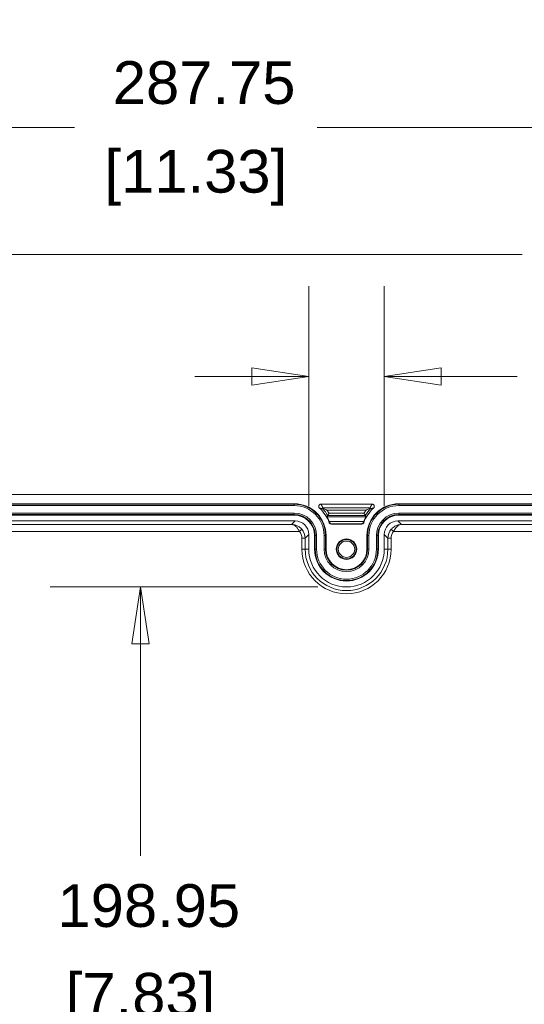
# Model space of a CAD drawing. Header units: millimetres. Extents: x 32 to 1714, y 32 to 1317.
# Tile 16 of 28: x 829 to 940, y 248 to 464. Entities that reach past the tile are written whole.
import ezdxf

# ---------------------------------------------------------------- set-up
doc = ezdxf.new("R2010")
doc.units = ezdxf.units.MM
doc.header["$LTSCALE"] = 6.25
for name, color, linetype, lineweight in [('Dimension (ANSI)', 7, 'Continuous', 9), ('Visible (ANSI)', 7, 'Continuous', 9), ('Visible Narrow (ANSI)', 7, 'Continuous', 9)]:
    doc.layers.add(name, color=color, linetype=linetype, lineweight=lineweight)
doc.styles.add('Note Text (ANSI)', font='arial.ttf')
doc.dimstyles.new('Default - mm_inch (ANSI)', dxfattribs={"dimscale": 6.25, "dimtxt": 1.5, "dimasz": 2, "dimexe": 3.175, "dimexo": 1, "dimgap": 0.8, "dimtad": 0, "dimtih": 1, "dimtoh": 1, "dimrnd": 1e-08, "dimzin": 4, "dimdsep": 46, "dimtxsty": 'Note Text (ANSI)', "dimblk": 'Filled-1', "dimcen": 0.09, "dimdle": 10, "dimclrd": 256, "dimclre": 256, "dimclrt": 256, "dimadec": 1, "dimazin": 0, "dimtfac": 1.333333, "dimtofl": 0, "dimtmove": 0, "dimatfit": 3, "dimfxl": 1, "dimtolj": 1, "dimtzin": 0, "dimlwd": -1, "dimlwe": -1, "dimarcsym": 0})

# ---------------------------------------------------------------- blocks, each defined once
blk = doc.blocks.new('Filled-1')
at = {"color": 0}
for p, q in [((0, 0), (-1, 0.15)), ((-1, 0.15), (-1, -0.15)), ((-1, 0), (0, 0)), ((-1, -0.15), (0, 0))]:
    blk.add_line(p, q, dxfattribs=at)
at = {"color": 0, "flags": 128}
blk.add_lwpolyline([(-1, -0.15), (0, 0), (-1, 0.15), (-1, -0.15)], dxfattribs=at)
at = {"color": 0}
blk.add_solid([(-1, -0.15), (0, 0), (-1, 0.15), (-1, -0.15)], dxfattribs=at)
blk = doc.blocks.new('*D31')
at = {"layer": 'Defpoints', "color": 0, "transparency": 16777216}
for p in [(1044.75, 440.56), (757, 328.15), (1044.75, 328.15)]:
    blk.add_point(p, dxfattribs=at)
at = {"layer": 'Dimension (ANSI)', "transparency": 16777216}
for p, q in [((757, 334.4), (757, 460.4)), ((1044.75, 334.4), (1044.75, 460.4)), ((769.5, 440.56), (841.25, 440.56)), ((1032.25, 440.56), (894.42, 440.56))]:
    blk.add_line(p, q, dxfattribs=at)
at = {"layer": 'Dimension (ANSI)', "transparency": 16777216, "xscale": 12.5, "yscale": 12.5, "zscale": 12.5, "rotation": 180}
blk.add_blockref('Filled-1', (757, 440.56), dxfattribs=at)
at = {"layer": 'Dimension (ANSI)', "transparency": 16777216, "xscale": 12.5, "yscale": 12.5, "zscale": 12.5}
blk.add_blockref('Filled-1', (1044.75, 440.56), dxfattribs=at)
at = {"layer": 'Dimension (ANSI)', "transparency": 16777216, "char_height": 9.375, "attachment_point": 5, "style": 'Note Text (ANSI)'}
for s, insert in [('\\A1; 287.75', (867.83, 450.34)), ('\\A1;[11.33]', (867.83, 429.55))]:
    blk.add_mtext(s, dxfattribs=dict(at, insert=insert))
blk = doc.blocks.new('*D32')
at = {"layer": 'Defpoints', "color": 0, "transparency": 16777216}
for p in [(774.46, 412.75), (774.46, 353.1), (1027.28, 353.1)]:
    blk.add_point(p, dxfattribs=at)
at = {"layer": 'Dimension (ANSI)', "transparency": 16777216}
for p, q in [((774.46, 359.35), (774.46, 432.59)), ((1027.28, 359.35), (1027.28, 432.59)), ((786.96, 412.75), (939.42, 412.75)), ((1014.78, 412.75), (992.43, 412.75))]:
    blk.add_line(p, q, dxfattribs=at)
at = {"layer": 'Dimension (ANSI)', "transparency": 16777216, "xscale": 12.5, "yscale": 12.5, "zscale": 12.5, "rotation": 180}
blk.add_blockref('Filled-1', (774.46, 412.75), dxfattribs=at)
at = {"layer": 'Dimension (ANSI)', "transparency": 16777216, "xscale": 12.5, "yscale": 12.5, "zscale": 12.5}
blk.add_blockref('Filled-1', (1027.28, 412.75), dxfattribs=at)
at = {"layer": 'Dimension (ANSI)', "transparency": 16777216, "char_height": 9.375, "attachment_point": 5, "style": 'Note Text (ANSI)'}
for s, insert in [('\\A1; 252.82', (965.92, 422.54)), ('\\A1;[9.95]', (965.92, 401.74))]:
    blk.add_mtext(s, dxfattribs=dict(at, insert=insert))
blk = doc.blocks.new('*D33')
at = {"layer": 'Defpoints', "color": 0, "transparency": 16777216}
for p in [(900.87, 339.83), (855.7, 140.88), (900.87, 140.88)]:
    blk.add_point(p, dxfattribs=at)
at = {"layer": 'Dimension (ANSI)', "transparency": 16777216}
for p, q in [((894.62, 339.83), (835.85, 339.83)), ((855.7, 327.33), (855.7, 280.92)), ((855.7, 153.38), (855.7, 239.33)), ((894.62, 140.88), (835.85, 140.88))]:
    blk.add_line(p, q, dxfattribs=at)
at = {"layer": 'Dimension (ANSI)', "transparency": 16777216, "xscale": 12.5, "yscale": 12.5, "zscale": 12.5}
for p, rotation in [((855.7, 339.83), 90), ((855.7, 140.88), 270)]:
    blk.add_blockref('Filled-1', p, dxfattribs=dict(at, rotation=rotation))
at = {"layer": 'Dimension (ANSI)', "transparency": 16777216, "char_height": 9.375, "attachment_point": 5, "style": 'Note Text (ANSI)'}
for s, insert in [('\\A1; 198.95', (855.7, 269.92)), ('\\A1;[7.83]', (855.7, 249.12))]:
    blk.add_mtext(s, dxfattribs=dict(at, insert=insert))
blk = doc.blocks.new('*D34')
at = {"layer": 'Defpoints', "color": 0, "transparency": 16777216}
for p in [(909.15, 385.97), (892.59, 351.3), (909.15, 351.3)]:
    blk.add_point(p, dxfattribs=at)
at = {"layer": 'Dimension (ANSI)', "transparency": 16777216}
for p, q in [((892.59, 357.55), (892.59, 405.81)), ((909.15, 357.55), (909.15, 405.81)), ((880.09, 385.97), (867.59, 385.97)), ((921.65, 385.97), (938.32, 385.97))]:
    blk.add_line(p, q, dxfattribs=at)
at = {"layer": 'Dimension (ANSI)', "transparency": 16777216, "xscale": 12.5, "yscale": 12.5, "zscale": 12.5}
blk.add_blockref('Filled-1', (892.59, 385.97), dxfattribs=at)
at = {"layer": 'Dimension (ANSI)', "transparency": 16777216, "xscale": 12.5, "yscale": 12.5, "zscale": 12.5, "rotation": 180}
blk.add_blockref('Filled-1', (909.15, 385.97), dxfattribs=at)
at = {"layer": 'Dimension (ANSI)', "transparency": 16777216, "char_height": 9.375, "attachment_point": 5, "style": 'Note Text (ANSI)'}
for s, insert in [('\\A1; 16.56', (961.23, 395.75)), ('\\A1;[.65]', (961.23, 374.96))]:
    blk.add_mtext(s, dxfattribs=dict(at, insert=insert))

msp = doc.modelspace()

# ---------------------------------------------------------------- linework, layer by layer
at = {"layer": 'Visible (ANSI)'}
for p, q in [((759.1906, 360.0839), (1042.554, 360.0839)), ((775.959, 358.0884), (889.3982, 358.0884)), ((895.2776, 357.9887), (906.4671, 357.9887)), ((912.3465, 358.0884), (1025.7856, 358.0884)), ((775.6596, 354.297), (889.5982, 354.297)), ((889.3982, 355.5941), (775.959, 355.5941)), ((912.1465, 354.297), (1026.0851, 354.297)), ((1025.7856, 355.5941), (912.3465, 355.5941)), ((904.1984, 353.5986), (897.5462, 353.5986)), ((892.591, 351.3042), (892.591, 348.1109)), ((893.8881, 348.1109), (893.8881, 351.1042)), ((896.3825, 351.1042), (896.3825, 348.1109)), ((905.3622, 348.1109), (905.3622, 351.1042)), ((907.8566, 351.1042), (907.8566, 348.1109)), ((909.1537, 348.1109), (909.1537, 351.3042))]:
    msp.add_line(p, q, dxfattribs=at)
for radius in [2.2449, 2.1213, 1.7959]:
    msp.add_circle((900.8723, 348.1109), radius, dxfattribs=at)
for centre, radius, start, end in [((889.3982, 351.1042), 6.9843, 0, 90), ((889.3982, 351.1042), 8.1815, 20.171271, 47.364032), ((912.3465, 351.1042), 8.1816, 132.635968, 159.828729), ((912.3465, 351.1042), 6.9843, 90, 180), ((889.3982, 351.1042), 4.4899, 0, 90), ((889.3982, 351.1042), 8.2947, 21.96159, 22.058475), ((912.3465, 351.1042), 8.2947, 157.941525, 158.03841), ((912.3465, 351.1042), 4.4899, 90, 180), ((897.5462, 354.0974), 0.4989, 200.171271, 270), ((904.1984, 354.0974), 0.4989, 270, 339.828729), ((900.8723, 348.1109), 8.2813, 180, 0), ((900.8723, 348.1109), 6.9843, 180, 0), ((900.8723, 348.1109), 4.4899, 180, 0)]:
    msp.add_arc(centre, radius, start, end, dxfattribs=at)
for centre, major_axis in [((889.5973, 351.3033), (2.1172, 2.1172)), ((912.1474, 351.3033), (-2.1172, 2.1172))]:
    msp.add_ellipse(centre, major_axis=major_axis, ratio=0.99969546, start_param=5.49793944, end_param=7.06843118, dxfattribs=at)
for points, knots in [([(895.2776, 357.9887), (895.2124, 357.9887), (895.1478, 357.9759), (895.0266, 357.9259), (894.9713, 357.889), (894.8782, 357.7957), (894.8412, 357.7402), (894.7918, 357.6197), (894.7792, 357.5561), (894.7787, 357.4299), (894.79, 357.3685), (894.8269, 357.2729), (894.846, 357.237), (894.8898, 357.1745), (894.9135, 357.1474), (894.9399, 357.1231)], [0, 0, 0, 0, 0.019613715, 0.019613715, 0.039404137, 0.039404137, 0.059255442, 0.059255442, 0.078567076, 0.078567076, 0.09718614, 0.09718614, 0.109370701, 0.109370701, 0.120152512, 0.120152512, 0.120152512, 0.120152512]), ([(895.607, 357.0227), (895.6068, 357.0229), (895.6066, 357.0231), (895.5903, 357.0412), (895.5814, 357.0645), (895.5815, 357.1037), (895.5848, 357.1184), (895.5912, 357.1318)], [-0.0283132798, -0.0283132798, -0.0283132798, -0.0283132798, -0.028207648, -0.028207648, -0.0192820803, -0.0192820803, -0.0138586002, -0.0138586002, -0.0138586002, -0.0138586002]), ([(895.5912, 357.1318), (895.596, 357.1437), (895.603, 357.1547), (895.6299, 357.1834), (895.6546, 357.1948), (895.6808, 357.1961), (895.681, 357.1961), (895.6813, 357.1961)], [-0.0284698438, -0.0284698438, -0.0284698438, -0.0284698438, -0.0191642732, -0.0191642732, 0, 0, 0.0002123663, 0.0002123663, 0.0002123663, 0.0002123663]), ([(896.5468, 356.6973), (896.5454, 356.698), (896.544, 356.6986), (896.2778, 356.8283), (896.0143, 356.9485), (895.7247, 357.0751), (895.6506, 357.1068), (895.5912, 357.1318)], [-0.0799855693, -0.0799855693, -0.0799855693, -0.0799855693, -0.0796987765, -0.0796987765, -0.0244511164, -0.0244511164, -0.0013018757, -0.0013018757, -0.0013018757, -0.0013018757]), ([(906.1534, 357.1318), (906.0949, 357.1071), (906.0218, 357.0759), (905.733, 356.9497), (905.4682, 356.8289), (905.2006, 356.6986), (905.1992, 356.698), (905.1979, 356.6973)], [-0.125718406, -0.125718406, -0.125718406, -0.125718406, -0.089016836, -0.089016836, 0, 0, 0.000459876, 0.000459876, 0.000459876, 0.000459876]), ([(906.0633, 357.1961), (906.0636, 357.1961), (906.0639, 357.1961), (906.0883, 357.1949), (906.1114, 357.1849), (906.1397, 357.1577), (906.148, 357.1454), (906.1534, 357.1318)], [-0.0283344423, -0.0283344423, -0.0283344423, -0.0283344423, -0.0282288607, -0.0282288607, -0.0193584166, -0.0193584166, -0.0140855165, -0.0140855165, -0.0140855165, -0.0140855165]), ([(906.1534, 357.1318), (906.1591, 357.12), (906.1624, 357.1072), (906.1645, 357.0679), (906.1555, 357.0425), (906.138, 357.0231), (906.1378, 357.0229), (906.1377, 357.0227)], [-0.0289798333, -0.0289798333, -0.0289798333, -0.0289798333, -0.019330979, -0.019330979, 0, 0, 0.0002131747, 0.0002131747, 0.0002131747, 0.0002131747]), ([(906.8048, 357.1231), (906.8528, 357.1673), (906.8916, 357.2205), (906.9469, 357.3393), (906.9626, 357.4039), (906.968, 357.5357), (906.9575, 357.6015), (906.9122, 357.7236), (906.8785, 357.779), (906.7934, 357.8721), (906.7435, 357.9096), (906.6516, 357.955), (906.6133, 357.9685), (906.5387, 357.9848), (906.5029, 357.9887), (906.4671, 357.9887)], [0, 0, 0, 0, 0.019616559, 0.019616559, 0.03940992, 0.03940992, 0.059262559, 0.059262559, 0.078574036, 0.078574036, 0.097191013, 0.097191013, 0.109372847, 0.109372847, 0.120152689, 0.120152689, 0.120152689, 0.120152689]), ([(897.0858, 354.2193), (897.0341, 354.3468), (896.9756, 354.4817), (896.8605, 354.7312), (896.804, 354.8455), (896.7158, 355.0184), (896.6767, 355.0918), (896.6243, 355.1903), (896.6108, 355.2159), (896.6114, 355.217)], [0.155428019, 0.155428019, 0.155428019, 0.155428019, 0.196753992, 0.196753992, 0.238432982, 0.238432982, 0.276060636, 0.276060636, 0.313248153, 0.313248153, 0.313248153, 0.313248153]), ([(896.7691, 355.4914), (896.7694, 355.4919), (896.7752, 355.5021), (896.7976, 355.5415), (896.8145, 355.5714), (896.8591, 355.6506), (896.8876, 355.7013), (896.9384, 355.7925), (896.9592, 355.83), (897.002, 355.9074), (897.0239, 355.9472), (897.0463, 355.9881), (897.0469, 355.9892), (897.0475, 355.9903)], [-0.0838592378, -0.0838592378, -0.0838592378, -0.0838592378, -0.0666659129, -0.0666659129, -0.0482632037, -0.0482632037, -0.0272149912, -0.0272149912, -0.0136832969, -0.0136832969, 0, 0, 0.000360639, 0.000360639, 0.000360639, 0.000360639]), ([(897.1837, 353.9642), (897.1773, 353.9819), (897.1706, 354.0002), (897.141, 354.0799), (897.1156, 354.1455), (897.091, 354.2063)], [0.0519662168, 0.0519662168, 0.0519662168, 0.0519662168, 0.0579857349, 0.0579857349, 0.0776799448, 0.0776799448, 0.0776799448, 0.0776799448]), ([(904.6536, 354.2063), (904.6291, 354.1455), (904.6037, 354.0799), (904.5741, 354.0002), (904.5674, 353.9819), (904.561, 353.9642)], [0.2357563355, 0.2357563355, 0.2357563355, 0.2357563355, 0.2554505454, 0.2554505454, 0.2614700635, 0.2614700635, 0.2614700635, 0.2614700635]), ([(905.1332, 355.217), (905.1339, 355.2159), (905.1204, 355.1903), (905.0679, 355.0918), (905.0289, 355.0184), (904.9407, 354.8455), (904.8842, 354.7312), (904.769, 354.4817), (904.7106, 354.3468), (904.6589, 354.2193)], [0.314711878, 0.314711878, 0.314711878, 0.314711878, 0.351899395, 0.351899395, 0.38952705, 0.38952705, 0.431206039, 0.431206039, 0.472532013, 0.472532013, 0.472532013, 0.472532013]), ([(904.6972, 355.9903), (904.6978, 355.9892), (904.6983, 355.9881), (904.7392, 355.9136), (904.7796, 355.8405), (904.8508, 355.7125), (904.882, 355.6569), (904.9301, 355.5716), (904.948, 355.5399), (904.9699, 355.5013), (904.9753, 355.4919), (904.9755, 355.4914)], [-0.1689592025, -0.1689592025, -0.1689592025, -0.1689592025, -0.1685990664, -0.1685990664, -0.1434423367, -0.1434423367, -0.1207949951, -0.1207949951, -0.101302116, -0.101302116, -0.0847357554, -0.0847357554, -0.0847357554, -0.0847357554]), ([(897.5462, 353.7074), (897.4965, 353.7079), (897.4425, 353.7184), (897.3408, 353.7637), (897.293, 353.7984), (897.2292, 353.8725), (897.2046, 353.9106), (897.1861, 353.9577), (897.1849, 353.961), (897.1837, 353.9642)], [0, 0, 0, 0, 0.0225724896, 0.0225724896, 0.0451449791, 0.0451449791, 0.0603532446, 0.0603532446, 0.0614726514, 0.0614726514, 0.0614726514, 0.0614726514]), ([(904.561, 353.9642), (904.5598, 353.961), (904.5586, 353.9577), (904.54, 353.9106), (904.5155, 353.8725), (904.4516, 353.7984), (904.4039, 353.7637), (904.3021, 353.7184), (904.2482, 353.7079), (904.1984, 353.7074)], [0.208771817, 0.208771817, 0.208771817, 0.208771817, 0.2098912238, 0.2098912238, 0.2250994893, 0.2250994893, 0.2476719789, 0.2476719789, 0.2702444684, 0.2702444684, 0.2702444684, 0.2702444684])]:
    msp.add_open_spline(points, degree=3, knots=knots, dxfattribs=at)
for points in [[(896.6114, 355.217), (896.6903, 355.3527), (896.7691, 355.4914)], [(904.9755, 355.4914), (905.0544, 355.3527), (905.1332, 355.217)]]:
    msp.add_open_spline(points, degree=2, dxfattribs=at)
at = {"layer": 'Visible Narrow (ANSI)'}
for p, q in [((889.3982, 357.9702), (775.959, 357.9702)), ((775.959, 357.6712), (889.3982, 357.6712)), ((889.3982, 358.0884), (889.3982, 357.9702)), ((889.3982, 357.9702), (889.3982, 357.6712)), ((906.0633, 357.1961), (895.6813, 357.1961)), ((896.5468, 356.6973), (905.1979, 356.6973)), ((912.3465, 358.0884), (912.3465, 357.9702)), ((912.3465, 357.6712), (912.3465, 357.9702)), ((1025.7856, 357.9702), (912.3465, 357.9702)), ((912.3465, 357.6712), (1025.7856, 357.6712)), ((889.3982, 356.0113), (775.959, 356.0113)), ((775.959, 355.7122), (889.3982, 355.7122)), ((889.5982, 354.297), (888.8228, 353.5215)), ((889.3982, 355.7122), (889.3982, 356.0113)), ((889.3982, 355.5941), (889.3982, 355.7122)), ((905.1332, 355.217), (896.6114, 355.217)), ((896.7691, 355.4914), (904.9755, 355.4914)), ((904.6972, 355.9903), (897.0475, 355.9903)), ((897.0858, 354.2193), (904.6589, 354.2193)), ((904.6536, 354.2063), (897.091, 354.2063)), ((912.9219, 353.5215), (912.1465, 354.297)), ((912.3465, 355.7122), (912.3465, 356.0113)), ((1025.7856, 356.0113), (912.3465, 356.0113)), ((912.3465, 355.7122), (1025.7856, 355.7122)), ((912.3465, 355.5941), (912.3465, 355.7122)), ((775.5553, 352.0251), (890.5366, 352.0251)), ((888.8228, 353.5215), (776.0473, 353.5215)), ((890.5366, 352.0251), (891.0623, 352.4846)), ((897.1837, 353.9642), (897.078, 353.9254)), ((897.5462, 353.7074), (904.1984, 353.7074)), ((897.5462, 353.5986), (897.5462, 353.7074)), ((904.1984, 353.7074), (904.1984, 353.5986)), ((904.6667, 353.9254), (904.561, 353.9642)), ((911.208, 352.0251), (910.6823, 352.4846)), ((911.208, 352.0251), (1026.1894, 352.0251)), ((1025.6974, 353.5215), (912.9219, 353.5215)), ((891.1035, 350.515), (891.8019, 350.515)), ((891.1035, 350.515), (891.1035, 348.1109)), ((891.8019, 350.515), (892.591, 351.3042)), ((891.8019, 348.1109), (891.8019, 350.515)), ((893.8881, 351.1042), (894.0063, 351.1042)), ((894.0063, 351.1042), (894.3053, 351.1042)), ((894.0063, 351.1042), (894.0063, 348.1109)), ((894.3053, 348.1109), (894.3053, 351.1042)), ((895.9652, 351.1042), (896.2643, 351.1042)), ((895.9652, 351.1042), (895.9652, 348.1109)), ((896.2643, 348.1109), (896.2643, 351.1042)), ((896.3825, 351.1042), (896.2643, 351.1042)), ((905.3622, 351.1042), (905.4804, 351.1042)), ((905.7794, 351.1042), (905.4804, 351.1042)), ((905.4804, 351.1042), (905.4804, 348.1109)), ((905.7794, 348.1109), (905.7794, 351.1042)), ((907.7384, 351.1042), (907.4394, 351.1042)), ((907.4394, 351.1042), (907.4394, 348.1109)), ((907.7384, 348.1109), (907.7384, 351.1042)), ((907.8566, 351.1042), (907.7384, 351.1042)), ((909.1537, 351.3042), (909.9428, 350.515)), ((910.6411, 350.515), (909.9428, 350.515)), ((909.9428, 350.515), (909.9428, 348.1109)), ((910.6411, 348.1109), (910.6411, 350.515)), ((891.1035, 348.1109), (891.8019, 348.1109)), ((892.591, 348.1109), (891.8019, 348.1109)), ((893.8881, 348.1109), (894.0063, 348.1109)), ((894.0063, 348.1109), (894.3053, 348.1109)), ((895.9652, 348.1109), (896.2643, 348.1109)), ((896.3825, 348.1109), (896.2643, 348.1109)), ((905.3622, 348.1109), (905.4804, 348.1109)), ((905.7794, 348.1109), (905.4804, 348.1109)), ((907.7384, 348.1109), (907.4394, 348.1109)), ((907.8566, 348.1109), (907.7384, 348.1109)), ((909.1537, 348.1109), (909.9428, 348.1109)), ((910.6411, 348.1109), (909.9428, 348.1109))]:
    msp.add_line(p, q, dxfattribs=at)
for centre, radius, start, end in [((889.3982, 351.1042), 6.8661, 0, 90), ((889.3982, 351.1042), 6.567, 0, 90), ((889.3982, 351.1042), 8.5778, 30.76138, 43.628816), ((889.3982, 351.1042), 9.0766, 32.568938, 38.039891), ((912.3465, 351.1042), 9.0766, 141.960109, 147.431062), ((912.3465, 351.1042), 8.5778, 136.371184, 149.23862), ((912.3465, 351.1042), 6.8661, 90, 180), ((912.3465, 351.1042), 6.567, 90, 180), ((889.3982, 351.1042), 4.9071, 0, 90), ((889.3982, 351.1042), 4.6081, 0, 90), ((912.3465, 351.1042), 4.9071, 90, 180), ((912.3465, 351.1042), 4.6081, 90, 180), ((900.8723, 348.1109), 9.7688, 180, 0), ((900.8723, 348.1109), 9.0705, 180, 0), ((900.8723, 348.1109), 6.8661, 180, 0), ((900.8723, 348.1109), 6.567, 180, 0), ((900.8723, 348.1109), 4.9071, 180, 0), ((900.8723, 348.1109), 4.6081, 180, 0)]:
    msp.add_arc(centre, radius, start, end, dxfattribs=at)
for centre, major_axis, ratio, start_param, end_param in [((888.8084, 350.5143), (1.6232, 1.6232), 0.99969546, 5.49793944, 6.21611903), ((888.8084, 350.5143), (2.1169, 2.1169), 0.99983753, 5.49793944, 6.21611903), ((912.9363, 350.5143), (-2.1169, 2.1169), 0.99983753, 0.06706627, 0.78524587), ((912.9363, 350.5143), (-1.6232, 1.6232), 0.99969546, 0.06706627, 0.78524587)]:
    msp.add_ellipse(centre, major_axis=major_axis, ratio=ratio, start_param=start_param, end_param=end_param, dxfattribs=at)
for points, knots in [([(894.9399, 357.1231), (894.9964, 357.1162), (895.0528, 357.1089), (895.1656, 357.0935), (895.222, 357.0854), (895.2783, 357.077), (895.3345, 357.0685), (895.3907, 357.0596), (895.5002, 357.0415), (895.5537, 357.0323), (895.607, 357.0227)], [-4.59992172, -4.59992172, -4.59992172, -4.59992172, -3.45501753, -3.45501753, -2.30334502, -2.30334502, -2.30334502, -1.15127953, -1.15127953, -0.04876792, -0.04876792, -0.04876792, -0.04876792]), ([(895.6813, 357.1961), (895.6508, 357.2601), (895.6198, 357.3241), (895.5554, 357.455), (895.5219, 357.5218), (895.4879, 357.5887), (895.4539, 357.6555), (895.4194, 357.7224), (895.3493, 357.8557), (895.3138, 357.9222), (895.2776, 357.9887)], [0.04842143, 0.04842143, 0.04842143, 0.04842143, 1.15127953, 1.15127953, 2.30334502, 2.30334502, 2.30334502, 3.45501753, 3.45501753, 4.6003579, 4.6003579, 4.6003579, 4.6003579]), ([(906.4671, 357.9887), (906.4309, 357.9222), (906.3954, 357.8557), (906.3253, 357.7224), (906.2907, 357.6555), (906.2568, 357.5887), (906.2228, 357.5218), (906.1893, 357.455), (906.1249, 357.3241), (906.0939, 357.2601), (906.0633, 357.1961)], [-4.6003579, -4.6003579, -4.6003579, -4.6003579, -3.45501753, -3.45501753, -2.30334502, -2.30334502, -2.30334502, -1.15127953, -1.15127953, -0.04842143, -0.04842143, -0.04842143, -0.04842143]), ([(906.1377, 357.0227), (906.191, 357.0323), (906.2444, 357.0415), (906.354, 357.0596), (906.4101, 357.0685), (906.4664, 357.077), (906.5227, 357.0854), (906.5791, 357.0935), (906.6919, 357.1089), (906.7482, 357.1162), (906.8048, 357.1231)], [0.04876792, 0.04876792, 0.04876792, 0.04876792, 1.15127953, 1.15127953, 2.30334502, 2.30334502, 2.30334502, 3.45501753, 3.45501753, 4.59992172, 4.59992172, 4.59992172, 4.59992172]), ([(891.0623, 352.4846), (890.9684, 352.5921), (890.8664, 352.6935), (890.5891, 352.9335), (890.4086, 353.057), (890.0058, 353.2758), (889.7839, 353.3626), (889.3162, 353.4868), (889.0684, 353.5195), (888.8228, 353.5215)], [-0.211149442, -0.211149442, -0.211149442, -0.211149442, -0.178254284, -0.178254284, -0.12562203, -0.12562203, -0.064982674, -0.064982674, 0.000779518, 0.000779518, 0.000779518, 0.000779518]), ([(888.8228, 353.5215), (889.0106, 353.5179), (889.2002, 353.4699), (889.558, 353.2899), (889.7277, 353.1644), (890.036, 352.8488), (890.1741, 352.671), (890.3865, 352.3255), (890.4646, 352.1796), (890.5366, 352.0251)], [-0.000779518, -0.000779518, -0.000779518, -0.000779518, 0.064982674, 0.064982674, 0.12562203, 0.12562203, 0.178254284, 0.178254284, 0.211149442, 0.211149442, 0.211149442, 0.211149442]), ([(912.9219, 353.5215), (912.607, 353.519), (912.2886, 353.4658), (911.7583, 353.2834), (911.5367, 353.1776), (911.1842, 352.9501), (911.0464, 352.8443), (910.834, 352.6489), (910.7557, 352.5686), (910.6823, 352.4846)], [-0.211928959, -0.211928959, -0.211928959, -0.211928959, -0.127617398, -0.127617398, -0.066843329, -0.066843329, -0.025708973, -0.025708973, 0, 0, 0, 0]), ([(911.208, 352.0251), (911.2643, 352.1458), (911.3243, 352.2613), (911.487, 352.5424), (911.5925, 352.6948), (911.8623, 353.0227), (912.0318, 353.1755), (912.4375, 353.4393), (912.681, 353.5168), (912.9219, 353.5215)], [0, 0, 0, 0, 0.025708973, 0.025708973, 0.066843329, 0.066843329, 0.127617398, 0.127617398, 0.211928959, 0.211928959, 0.211928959, 0.211928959])]:
    msp.add_open_spline(points, degree=3, knots=knots, dxfattribs=at)

# ---------------------------------------------------------------- dimensions: what is measured, and where the dimension line sits
at = {"layer": 'Dimension (ANSI)'}
dim = msp.add_linear_dim(base=(1044.7479, 440.5564), p1=(756.9968, 328.1511), p2=(1044.7479, 328.1511), text=' <>\\X[11.33]', dimstyle='Default - mm_inch (ANSI)', override={"dimgap": 0.8, "dimtih": 0, "dimtoh": 0, "dimdec": 2, "dimpost": '\\X', "dimtol": 0, "dimlim": 0, "dimtp": 0, "dimtm": 0, "dimtdec": 2, "dimatfit": 1}, dxfattribs=at)
dim.commit()
dim.dimension.update_dxf_attribs({"geometry": '*D31', "text_midpoint": (867.8333, 440.5564), "dimtype": 160})
for base, p1, p2, angle, text, override, picture, middle in [((774.4624, 412.749), (1027.2823, 353.0997), (774.4624, 353.0997), 180, ' <>\\X[9.95]', {"dimgap": 0.8, "dimtih": 0, "dimtoh": 0, "dimdec": 2, "dimpost": '\\X', "dimtol": 0, "dimlim": 0, "dimtp": 0, "dimtm": 0, "dimtdec": 2, "dimatfit": 1}, '*D32', (965.9244, 412.749)), ((909.1537, 385.9651), (892.591, 351.3042), (909.1537, 351.3042), 180, ' <>\\X[.65]', {"dimgap": 0.8, "dimtih": 0, "dimtoh": 0, "dimdec": 2, "dimpost": '\\X', "dimtol": 0, "dimlim": 0, "dimtp": 0, "dimtm": 0, "dimtdec": 2, "dimatfit": 1}, '*D34', (961.2255, 385.9651)), ((855.6968, 140.8783), (900.8723, 339.8296), (900.8723, 140.8783), 90, ' <>\\X[7.83]', {"dimgap": 0.8, "dimdec": 2, "dimpost": '\\X', "dimtol": 0, "dimlim": 0, "dimtp": 0, "dimtm": 0, "dimtdec": 2, "dimatfit": 1}, '*D33', (855.6968, 260.1296))]:
    dim = msp.add_linear_dim(base=base, p1=p1, p2=p2, angle=angle, text=text, dimstyle='Default - mm_inch (ANSI)', override=override, dxfattribs=at)
    dim.commit()
    dim.dimension.update_dxf_attribs({"geometry": picture, "text_midpoint": middle, "dimtype": 160})

doc.saveas('drawing.dxf')
